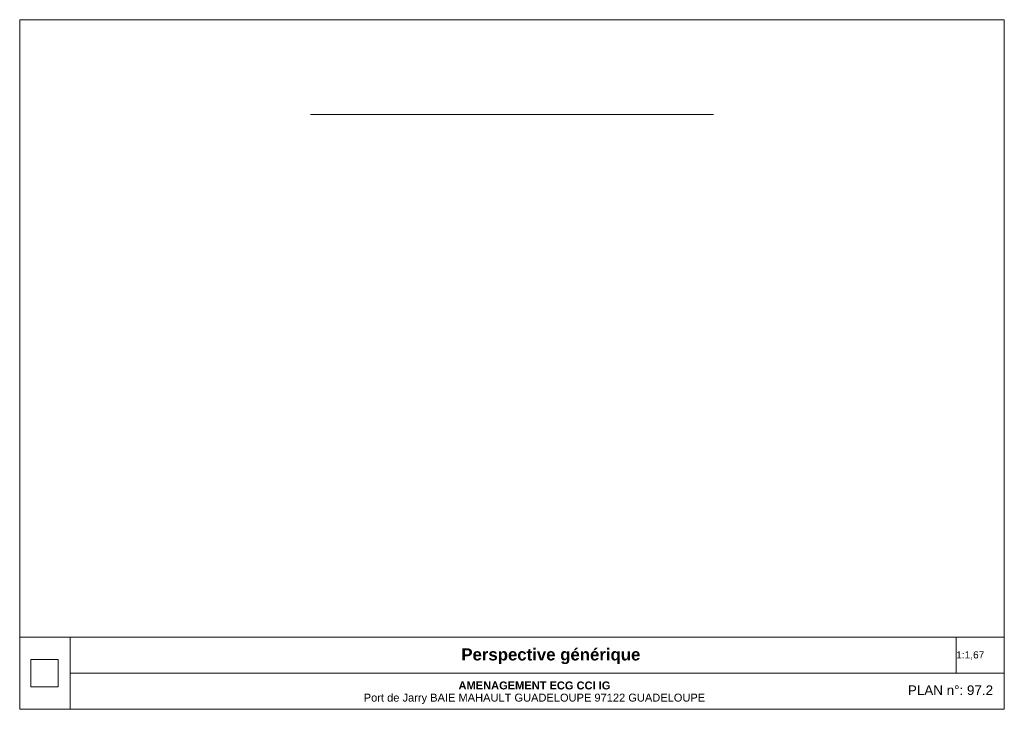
# Model space of a CAD drawing. Header units: millimetres. Extents: x 5 to 415, y 5 to 292.
import ezdxf
from ezdxf.xclip import XClip

# ---------------------------------------------------------------- set-up
doc = ezdxf.new("R2010")
doc.units = ezdxf.units.MM
doc.header["$MEASUREMENT"] = 0
doc.header["$XCLIPFRAME"] = 0
doc.linetypes.add('Wipeout_Contour', pattern=[1000, 0, -1000])
for name, color, linetype in [('00-017-IMAGES ET SCANS', 7, 'Continuous'), ('01-007-DESSINS IMPORTES_GEOMETRE_EXTERNES_XREF', 7, 'Continuous'), ('09-001-TEXTES', 7, 'Continuous'), ('Perspective générique_1_0', 7, 'Continuous'), ('Perspective générique_1_01-007-DESSINS IMPORTES_GEOMETRE_EXTERNES_XREF', 7, 'Continuous')]:
    doc.layers.add(name, color=color, linetype=linetype)
doc.styles.add('STYLE_GENERE_1', font='Arial Bold.ttf')
doc.styles.add('STYLE_GENERE_2', font='Arial.ttf')
picture_1 = doc.add_image_def('image1.tif', size_in_pixel=(440, 458))
picture_2 = doc.add_image_def('image2.jpg', size_in_pixel=(3778, 1331))

# ---------------------------------------------------------------- blocks, each defined once
blk = doc.blocks.new('Dessin_1_1', base_point=(-210.14, -29.14))
at = {"color": 254, "linetype": 'Wipeout_Contour', "lineweight": 0, "ltscale": 1097.558935}
blk.add_wipeout([(126.05, 38.52), (293.95, 38.52), (293.95, 252.59), (126.05, 252.59)], dxfattribs=at).dxf.layer = 'Perspective générique_1_01-007-DESSINS IMPORTES_GEOMETRE_EXTERNES_XREF'
at = {"layer": 'Perspective générique_1_0', "color": 7, "lineweight": 13}
image = blk.add_image(picture_2, insert=(-210.14, -29.14), size_in_units=(799.68, 281.73), dxfattribs=at)
image.set_boundary_path([(-0.5, -0.5), (3777.5, 1330.5)])

msp = doc.modelspace()

# ---------------------------------------------------------------- linework, layer by layer
at = {"color": 7, "linetype": 'Continuous', "lineweight": 13}
for points in [[(415, 5), (5, 5), (5, 292), (415, 292)], [(415, 5), (5, 5), (5, 35), (415, 35)], [(5, 35), (26, 35), (26, 5), (5, 5)], [(415, 20), (395, 20), (395, 35), (415, 35)], [(26, 20), (415, 20), (415, 5), (26, 5)]]:
    msp.add_lwpolyline(points, close=True, dxfattribs=at)

# ---------------------------------------------------------------- texts
at = {"color": 7, "linetype": 'Continuous', "lineweight": 13, "attachment_point": 4}
for s, insert, char_height, style in [('\\A1;{\\pql;\\fArial|b1|i0|c0|p0;\\W1.000000;Perspective générique}', (188.91, 27.06), 5, 'STYLE_GENERE_1'), ('\\A1;{\\pql;\\fArial|b0|i0|c0|p0;\\W1.000000;1:1,67}', (395, 27.38), 3, 'STYLE_GENERE_2')]:
    msp.add_mtext(s, dxfattribs=dict(at, insert=insert, char_height=char_height, style=style))
at = {"color": 7, "linetype": 'Continuous', "lineweight": 13, "insert": (219.35, 16.57), "char_height": 3.3, "attachment_point": 2, "line_spacing_factor": 0.920667, "style": 'STYLE_GENERE_1'}
msp.add_mtext('\\A1;{\\pqc;\\fArial|b1|i0|c0|p0;\\W1.000000;AMENAGEMENT ECG CCI IG\\P\\pqc;\\fArial|b0|i0|c0|p0;\\W1.000000;Port de Jarry BAIE MAHAULT GUADELOUPE 97122 GUADELOUPE\\fArial|b0|i0|c0|p0;\\W1.000000; }', dxfattribs=at)
at = {"layer": '09-001-TEXTES', "color": 7, "linetype": 'Continuous', "lineweight": 13, "insert": (392.59, 10.89), "char_height": 4.00009, "attachment_point": 8, "style": 'STYLE_GENERE_2'}
msp.add_mtext('\\A1;{\\pqc;\\fArial|b0|i0|c0|p0;\\W1.000000;PLAN\\fArial|b0|i0|c0|p0;\\W1.000000; n°\\fArial|b0|i0|c0|p0;\\W1.000000;: \\fArial|b0|i0|c0|p0;\\W1.000000;97.2}', dxfattribs=at)

# ---------------------------------------------------------------- pictures from other files: only their frames are drawn
at = {"layer": '00-017-IMAGES ET SCANS', "linetype": 'Continuous', "lineweight": 0}
image = msp.add_image(picture_1, insert=(9.61, 14.29), size_in_units=(11.4, 11.4), dxfattribs=at)
image.set_boundary_path([(-0.5, -0.5), (439.5, 457.5)])

# ---------------------------------------------------------------- next in the draw order: block references
at = {"layer": '01-007-DESSINS IMPORTES_GEOMETRE_EXTERNES_XREF', "color": 7, "linetype": 'Continuous', "lineweight": 20}
ref = msp.add_blockref('Dessin_1_1', (-210.14, -29.14), dxfattribs=at)
XClip(ref).set_block_clipping_path([(126.0469622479, 38.5153192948), (293.9530377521, 252.5918347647)])

doc.saveas('drawing.dxf')
